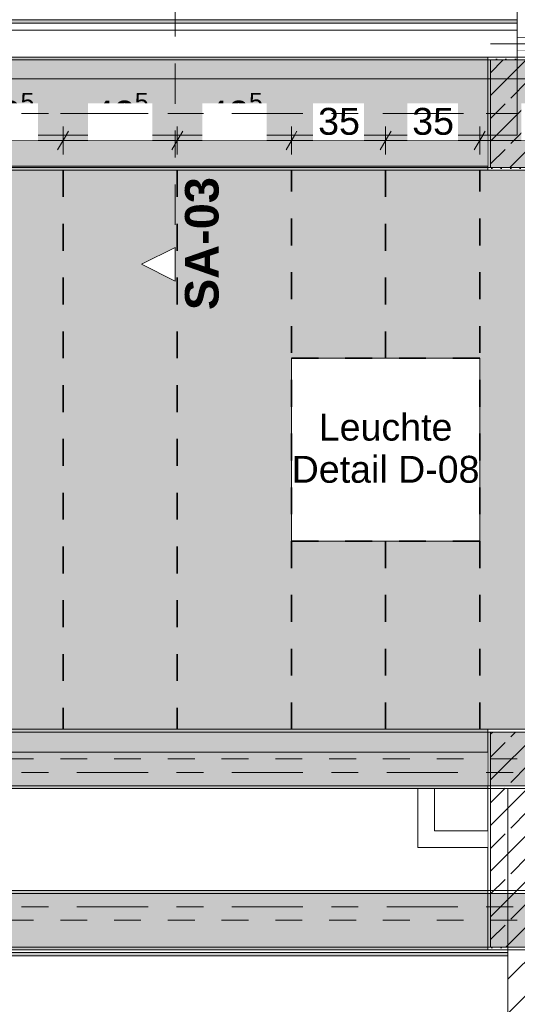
# Model space of a CAD drawing. Header units: metres. Extents: x -3.6 to 84.5, y -11 to 16.8.
# Tile 64 of 256: x 16.6 to 18.5, y 5 to 8.6. Entities that reach past the tile are written whole.
import ezdxf

# ---------------------------------------------------------------- set-up
doc = ezdxf.new("R2010")
doc.units = ezdxf.units.M
doc.header["$MEASUREMENT"] = 0
for name, pattern in [('Achse', [0.2, 0.1, -0.05, 0, -0.05]), ('Punktlinie weit', [0.06, 0.01, -0.05]), ('Schnittlinie', [0.3, 0.15, -0.075, 0, -0.075]), ('Strichlinie doppelt', [0.546806, 0.264583, -0.105833, 0.070556, -0.105833]), ('Wipeout_Contour', [1, 0, -1])]:
    doc.linetypes.add(name, pattern=pattern)
for name, color, linetype in [('154 - Bemaßung_ Beschriftung.Ausbau - Deckenspiegel', 7, 'Continuous'), ('203 - Marker.Schnitt - Ausbaudetail SA', 7, 'Continuous'), ('451 - Universal.Achsen Raster', 7, 'Continuous'), ('605 - Struktur.Wand Innen', 7, 'Continuous'), ('606 - Struktur.Wand Innen Ausbau', 7, 'Continuous'), ('607 - Struktur.Stütze', 7, 'Continuous'), ('608 - Struktur.Träger', 7, 'Continuous'), ('653 - Abdeckung.TB Verkofferung', 7, 'Continuous'), ('Abbruch_605 - Struktur.Wand Innen', 7, 'Continuous'), ('Neubau_651 - Abdeckung.Decke abgehängt_ bekleidet', 7, 'Continuous'), ('Neubau_653 - Abdeckung.TB Verkofferung', 7, 'Continuous'), ('Neubau_804 - HKLSE.Elektrik', 7, 'Continuous')]:
    doc.layers.add(name, color=color, linetype=linetype)
doc.styles.add('ERSTELLTER_STIL_1', font='txt')
doc.styles.add('ERSTELLTER_STIL_2', font='txt')
doc.linetypes.add('Abbruch 1', pattern='A,0,[1,2022.0244.A_L5A-PL04.02_iB_Deckenspiegel Erdgeschoss1.Shx,S=0.001984,R=0,X=0,Y=0],-0.25,0', length=0.25)
doc.dimstyles.new('ERSTELLTER_STIL__3', dxfattribs={"dimtxt": 0.1, "dimasz": 0.0532, "dimexe": 0.18, "dimexo": 0.0625, "dimgap": 0, "dimtad": 1, "dimtih": 1, "dimtoh": 1, "dimzin": 0, "dimdsep": 46, "dimtxsty": 'ERSTELLTER_STIL_2', "dimblk": 'ARROWHEAD_2', "dimblk1": 'ARROWHEAD_2', "dimblk2": 'ARROWHEAD_2', "dimcen": 0.09, "dimse1": 1, "dimse2": 1, "dimclrd": 7, "dimclre": 7, "dimclrt": 7, "dimazin": 0, "dimtfac": 1, "dimtdec": 4, "dimtmove": 0, "dimatfit": 3, "dimfxl": 1, "dimtolj": 1, "dimtzin": 0, "dimarcsym": 0})
pattern_1 = [(45, (0, 0), (-0.01767767, 0.01767767), [0, -0.025])]
pattern_2 = [(45, (0, 0), (-0.08485281, 0.08485281), []), (45, (-0.04243, 0.04243), (-0.08485281, 0.08485281), [0.09, -0.03])]
pattern_3 = [(45, (0, 0), (-0.0636396, 0.0636396), [])]

# ---------------------------------------------------------------- blocks, each defined once
blk = doc.blocks.new('*D220')
at = {"layer": '154 - Bemaßung_ Beschriftung.Ausbau - Deckenspiegel', "color": 7, "linetype": 'Continuous', "lineweight": 5}
for p, q in [((16.365, 8.1475), (16.365, 8.2525)), ((16.79, 8.1475), (16.79, 8.2525)), ((16.3852, 8.235), (16.3448, 8.165)), ((16.8102, 8.235), (16.7698, 8.165)), ((16.365, 8.2), (16.79, 8.2))]:
    blk.add_line(p, q, dxfattribs=at)
at = {"layer": '154 - Bemaßung_ Beschriftung.Ausbau - Deckenspiegel', "color": 7, "lineweight": 5, "insert": (16.4766, 8.2189), "char_height": 0.1, "attachment_point": 7, "style": 'ERSTELLTER_STIL_2'}
blk.add_mtext('\\A1;{\\pql;\\fArial|b0|i0|c0|p38;42\\fArial|b0|i0|c0|p38;\\A1{\\H.66x;\\S5^  ;}}', dxfattribs=at)
at = {"color": 254, "linetype": 'Wipeout_Contour', "lineweight": 0, "ltscale": 74.122835}
blk.add_wipeout([(16.4578, 8.2012), (16.6972, 8.2012), (16.6972, 8.3387), (16.4578, 8.3387)], dxfattribs=at).dxf.layer = '154 - Bemaßung_ Beschriftung.Ausbau - Deckenspiegel'
blk = doc.blocks.new('ARROWHEAD_2')
at = {"color": 0, "linetype": 'Continuous', "lineweight": 0}
for p, q in [((0, 0), (-1, 0)), ((-0.378, -0.655), (0.378, 0.655))]:
    blk.add_line(p, q, dxfattribs=at)
blk = doc.blocks.new('*D221')
at = {"layer": '154 - Bemaßung_ Beschriftung.Ausbau - Deckenspiegel', "color": 7, "linetype": 'Continuous', "lineweight": 5}
for p, q in [((16.79, 8.1475), (16.79, 8.2525)), ((17.215, 8.1475), (17.215, 8.2525)), ((16.8102, 8.235), (16.7698, 8.165)), ((17.2352, 8.235), (17.1948, 8.165)), ((16.79, 8.2), (17.215, 8.2))]:
    blk.add_line(p, q, dxfattribs=at)
at = {"layer": '154 - Bemaßung_ Beschriftung.Ausbau - Deckenspiegel', "color": 7, "lineweight": 5, "insert": (16.9016, 8.2189), "char_height": 0.1, "attachment_point": 7, "style": 'ERSTELLTER_STIL_2'}
blk.add_mtext('\\A1;{\\pql;\\fArial|b0|i0|c0|p38;42\\fArial|b0|i0|c0|p38;\\A1{\\H.66x;\\S5^  ;}}', dxfattribs=at)
at = {"color": 254, "linetype": 'Wipeout_Contour', "lineweight": 0, "ltscale": 75.647576}
blk.add_wipeout([(16.8828, 8.2012), (17.1222, 8.2012), (17.1222, 8.3387), (16.8828, 8.3387)], dxfattribs=at).dxf.layer = '154 - Bemaßung_ Beschriftung.Ausbau - Deckenspiegel'
blk = doc.blocks.new('*D222')
at = {"layer": '154 - Bemaßung_ Beschriftung.Ausbau - Deckenspiegel', "color": 7, "linetype": 'Continuous', "lineweight": 5}
for p, q in [((17.215, 8.1475), (17.215, 8.2525)), ((17.64, 8.1475), (17.64, 8.2525)), ((17.2352, 8.235), (17.1948, 8.165)), ((17.6602, 8.235), (17.6198, 8.165)), ((17.215, 8.2), (17.64, 8.2))]:
    blk.add_line(p, q, dxfattribs=at)
at = {"layer": '154 - Bemaßung_ Beschriftung.Ausbau - Deckenspiegel', "color": 7, "lineweight": 5, "insert": (17.3266, 8.2189), "char_height": 0.1, "attachment_point": 7, "style": 'ERSTELLTER_STIL_2'}
blk.add_mtext('\\A1;{\\pql;\\fArial|b0|i0|c0|p38;42\\fArial|b0|i0|c0|p38;\\A1{\\H.66x;\\S5^  ;}}', dxfattribs=at)
at = {"color": 254, "linetype": 'Wipeout_Contour', "lineweight": 0, "ltscale": 77.179657}
blk.add_wipeout([(17.3078, 8.2012), (17.5472, 8.2012), (17.5472, 8.3387), (17.3078, 8.3387)], dxfattribs=at).dxf.layer = '154 - Bemaßung_ Beschriftung.Ausbau - Deckenspiegel'
blk = doc.blocks.new('*D223')
at = {"layer": '154 - Bemaßung_ Beschriftung.Ausbau - Deckenspiegel', "color": 7, "linetype": 'Continuous', "lineweight": 5}
for p, q in [((17.64, 8.1475), (17.64, 8.2525)), ((17.99, 8.1475), (17.99, 8.2525)), ((17.6602, 8.235), (17.6198, 8.165)), ((18.0102, 8.235), (17.9698, 8.165)), ((17.64, 8.2), (17.99, 8.2))]:
    blk.add_line(p, q, dxfattribs=at)
at = {"color": 254, "linetype": 'Wipeout_Contour', "lineweight": 0, "ltscale": 78.583452}
blk.add_wipeout([(17.7204, 8.2012), (17.9096, 8.2012), (17.9096, 8.3387), (17.7204, 8.3387)], dxfattribs=at).dxf.layer = '154 - Bemaßung_ Beschriftung.Ausbau - Deckenspiegel'
at = {"layer": '154 - Bemaßung_ Beschriftung.Ausbau - Deckenspiegel', "color": 7, "lineweight": 5, "insert": (17.7391, 8.22), "char_height": 0.1, "attachment_point": 7, "style": 'ERSTELLTER_STIL_2'}
blk.add_mtext('\\A1;{\\pql;\\fArial|b0|i0|c0|p38;35}', dxfattribs=at)
blk = doc.blocks.new('*D224')
at = {"layer": '154 - Bemaßung_ Beschriftung.Ausbau - Deckenspiegel', "color": 7, "linetype": 'Continuous', "lineweight": 5}
for p, q in [((17.99, 8.1475), (17.99, 8.2525)), ((18.34, 8.1475), (18.34, 8.2525)), ((18.0102, 8.235), (17.9698, 8.165)), ((18.3602, 8.235), (18.3198, 8.165)), ((17.99, 8.2), (18.34, 8.2))]:
    blk.add_line(p, q, dxfattribs=at)
at = {"color": 254, "linetype": 'Wipeout_Contour', "lineweight": 0, "ltscale": 79.855238}
blk.add_wipeout([(18.0704, 8.2012), (18.2596, 8.2012), (18.2596, 8.3387), (18.0704, 8.3387)], dxfattribs=at).dxf.layer = '154 - Bemaßung_ Beschriftung.Ausbau - Deckenspiegel'
at = {"layer": '154 - Bemaßung_ Beschriftung.Ausbau - Deckenspiegel', "color": 7, "lineweight": 5, "insert": (18.0891, 8.22), "char_height": 0.1, "attachment_point": 7, "style": 'ERSTELLTER_STIL_2'}
blk.add_mtext('\\A1;{\\pql;\\fArial|b0|i0|c0|p38;35}', dxfattribs=at)
blk = doc.blocks.new('*D225')
at = {"layer": '154 - Bemaßung_ Beschriftung.Ausbau - Deckenspiegel', "color": 7, "linetype": 'Continuous', "lineweight": 5}
for p, q in [((18.34, 8.1475), (18.34, 8.2525)), ((18.84, 8.1475), (18.84, 8.2525)), ((18.3602, 8.235), (18.3198, 8.165)), ((18.8602, 8.235), (18.8198, 8.165)), ((18.34, 8.2), (18.84, 8.2))]:
    blk.add_line(p, q, dxfattribs=at)
at = {"color": 254, "linetype": 'Wipeout_Contour', "lineweight": 0, "ltscale": 81.405207}
blk.add_wipeout([(18.4954, 8.2012), (18.6846, 8.2012), (18.6846, 8.3387), (18.4954, 8.3387)], dxfattribs=at).dxf.layer = '154 - Bemaßung_ Beschriftung.Ausbau - Deckenspiegel'
at = {"layer": '154 - Bemaßung_ Beschriftung.Ausbau - Deckenspiegel', "color": 7, "lineweight": 5, "insert": (18.5141, 8.22), "char_height": 0.1, "attachment_point": 7, "style": 'ERSTELLTER_STIL_2'}
blk.add_mtext('\\A1;{\\pql;\\fArial|b0|i0|c0|p38;50}', dxfattribs=at)
blk = doc.blocks.new('*D325')
at = {"layer": '154 - Bemaßung_ Beschriftung.Ausbau - Deckenspiegel', "color": 7, "linetype": 'Continuous', "lineweight": 5}
for p, q in [((15.0102, 8.465), (14.9698, 8.395)), ((14.99, 8.3775), (14.99, 8.4825)), ((33.0698, 8.395), (33.1102, 8.465)), ((33.09, 8.3775), (33.09, 8.4825)), ((14.9558, 8.43), (14.99, 8.43)), ((14.99, 8.43), (33.09, 8.43)), ((33.09, 8.43), (33.1242, 8.43))]:
    blk.add_line(p, q, dxfattribs=at)
at = {"color": 254, "linetype": 'Wipeout_Contour', "lineweight": 0, "ltscale": 102.007669}
blk.add_wipeout([(23.8503, 8.4312), (24.2297, 8.4312), (24.2297, 8.5687), (23.8503, 8.5687)], dxfattribs=at).dxf.layer = '154 - Bemaßung_ Beschriftung.Ausbau - Deckenspiegel'
at = {"layer": '154 - Bemaßung_ Beschriftung.Ausbau - Deckenspiegel', "color": 7, "lineweight": 5, "insert": (23.869, 8.45), "char_height": 0.1, "attachment_point": 7, "style": 'ERSTELLTER_STIL_2'}
blk.add_mtext('\\A1;{\\pql;\\fArial|b0|i0|c0|p38;18,10}', dxfattribs=at)

msp = doc.modelspace()

# ---------------------------------------------------------------- hatches: boundary and pattern name
at = {"layer": '607 - Struktur.Stütze', "linetype": 'Continuous', "lineweight": 0, "true_color": 0x000000}
h = msp.add_hatch(dxfattribs=at)
h.set_pattern_fill('Gips_0001', color=18, style=0, pattern_type=2)
h.set_pattern_definition(pattern_1)
h.paths.add_polyline_path([(18.37, 8.09), (18.69, 8.09), (18.69, 8.51), (18.6, 8.51), (18.6, 8.5), (18.68, 8.5), (18.68, 8.1), (18.38, 8.1), (18.38, 8.5), (18.48, 8.5), (18.48, 8.51), (18.37, 8.51)])
h = msp.add_hatch(dxfattribs=at)
h.set_pattern_fill('Beton__Stahlbeton_0001', color=18, style=0, pattern_type=2)
h.set_pattern_definition(pattern_2)
h.paths.add_polyline_path([(18.38, 8.1), (18.68, 8.1), (18.68, 8.5), (18.38, 8.5)])
h = msp.add_hatch(dxfattribs=at)
h.set_pattern_fill('Gips_0001', color=18, style=0, pattern_type=2)
h.set_pattern_definition(pattern_1)
h.paths.add_polyline_path([(18.37, 6.01), (18.37, 5.19), (18.445, 5.19), (18.445, 5.2), (18.38, 5.2), (18.38, 6), (18.68, 6), (18.68, 5.2), (18.61, 5.2), (18.61, 5.19), (18.69, 5.19), (18.69, 6.01)])
h = msp.add_hatch(dxfattribs=at)
h.set_pattern_fill('Beton__Stahlbeton_0001', color=18, style=0, pattern_type=2)
h.set_pattern_definition(pattern_2)
h.paths.add_polyline_path([(18.38, 5.2), (18.68, 5.2), (18.68, 6), (18.38, 6)])
at = {"layer": '608 - Struktur.Träger', "linetype": 'Continuous', "lineweight": 0, "true_color": 0x000000}
h = msp.add_hatch(dxfattribs=at)
h.set_pattern_fill('Gips_0001', color=18, style=0, pattern_type=2)
h.set_pattern_definition(pattern_1)
h.paths.add_polyline_path([(18.37, 8.51), (15.09, 8.51), (15.09, 8.5), (18.37, 8.5)])
h = msp.add_hatch(dxfattribs=at)
h.set_pattern_fill('Gips_0001', color=18, style=0, pattern_type=2)
h.set_pattern_definition(pattern_1)
h.paths.add_polyline_path([(18.37, 6.01), (11.49, 6.01), (11.49, 6), (18.37, 6)])
h = msp.add_hatch(dxfattribs=at)
h.set_pattern_fill('Gips_0001', color=18, style=0, pattern_type=2)
h.set_pattern_definition(pattern_1)
h.paths.add_polyline_path([(11.49, 5.41), (11.49, 5.4), (18.37, 5.4), (18.37, 5.41)])
h = msp.add_hatch(dxfattribs=at)
h.set_pattern_fill('Gips_0001', color=18, style=0, pattern_type=2)
h.set_pattern_definition(pattern_1)
h.paths.add_polyline_path([(11.49, 5.2), (11.49, 5.19), (18.37, 5.19), (18.37, 5.2)])
at = {"layer": '653 - Abdeckung.TB Verkofferung', "linetype": 'Continuous', "lineweight": 0, "true_color": 0x000000}
h = msp.add_hatch(dxfattribs=at)
h.set_pattern_fill('Gips_0001', color=18, style=0, pattern_type=2)
h.set_pattern_definition(pattern_1)
h.paths.add_polyline_path([(11.405, 5.1675), (18.445, 5.1675), (18.445, 5.18), (11.405, 5.18)])
at = {"layer": 'Neubau_651 - Abdeckung.Decke abgehängt_ bekleidet', "linetype": 'Continuous', "lineweight": 13, "true_color": 0xffbfbf}
h = msp.add_hatch(dxfattribs=at)
h.set_pattern_fill('sechseckig_0001', color=254, style=0, pattern_type=2)
h.set_pattern_definition([(90, (0, 0), (-0.12990375, 0), [0.075, -0.15]), (90, (-0.06495, 0.1125), (-0.12990375, 0), [0.075, -0.15]), (150, (5e-18, 0.075), (0.0649519, 0.11249995), [0.075, -0.15]), (150, (-0.1299, 0.075), (0.0649519, 0.11249995), [0.075, -0.15]), (210, (0, 0), (-0.0649519, 0.11249995), [0.075, -0.15]), (210, (-0.1299, 8e-18), (-0.0649519, 0.11249995), [0.075, -0.15])])
h.paths.add_polyline_path([(14.99, 6.01), (22.34, 6.01), (22.34, 8.09), (14.99, 8.09)])
h.paths.add_polyline_path([(17.64, 7.39), (18.34, 7.39), (18.34, 6.71), (17.64, 6.71)], flags=0)
at = {"layer": 'Neubau_653 - Abdeckung.TB Verkofferung', "linetype": 'Continuous', "lineweight": 0, "true_color": 0x000000}
h = msp.add_hatch(dxfattribs=at)
h.set_pattern_fill('Gips_0001', color=18, style=0, pattern_type=2)
h.set_pattern_definition(pattern_1)
h.paths.add_polyline_path([(18.48, 8.6495), (15.04, 8.6495), (15.04, 8.637), (18.48, 8.637)])

# ---------------------------------------------------------------- linework, layer by layer
at = {"layer": '451 - Universal.Achsen Raster', "color": 160, "linetype": 'Strichlinie doppelt', "lineweight": 9, "true_color": 0x3232ff}
msp.add_line((64.935, 5.35), (-3.175, 5.35), dxfattribs=at)
at = {"layer": '607 - Struktur.Stütze', "color": 7, "linetype": 'Continuous', "lineweight": 5, "flags": 128}
for points in [[(18.48, 8.51), (18.37, 8.51), (18.37, 8.09), (18.69, 8.09), (18.69, 8.51), (18.6, 8.51)], [(18.61, 5.19), (18.69, 5.19), (18.69, 6.01), (18.37, 6.01), (18.37, 5.19), (18.445, 5.19)]]:
    msp.add_lwpolyline(points, dxfattribs=at)
at = {"layer": '607 - Struktur.Stütze', "color": 7, "linetype": 'Continuous', "lineweight": 13, "flags": 128}
for points in [[(18.38, 8.1), (18.68, 8.1), (18.68, 8.5), (18.38, 8.5)], [(18.38, 5.2), (18.68, 5.2), (18.68, 6), (18.38, 6)]]:
    msp.add_lwpolyline(points, close=True, dxfattribs=at)
at = {"layer": '608 - Struktur.Träger', "color": 7, "linetype": 'Continuous', "lineweight": 5}
for p, q in [((18.37, 8.51), (15.09, 8.51)), ((18.37, 8.51), (18.37, 8.5)), ((18.37, 6.01), (11.49, 6.01)), ((18.37, 6.01), (18.37, 6)), ((18.37, 5.41), (11.49, 5.41)), ((18.37, 5.41), (18.37, 5.4)), ((18.37, 5.19), (11.49, 5.19)), ((18.37, 5.2), (18.37, 5.19))]:
    msp.add_line(p, q, dxfattribs=at)
at = {"layer": '608 - Struktur.Träger', "color": 7, "linetype": 'Continuous', "lineweight": 13}
for p, q in [((18.37, 8.5), (15.09, 8.5)), ((0.38, 6.01), (61.88, 6.01)), ((18.37, 6), (11.49, 6)), ((18.69, 6), (18.37, 6)), ((0.38, 5.41), (61.88, 5.41)), ((18.37, 5.4), (11.49, 5.4)), ((18.69, 5.4), (18.37, 5.4))]:
    msp.add_line(p, q, dxfattribs=at)
at = {"layer": '608 - Struktur.Träger', "color": 7, "linetype": 'Achse', "lineweight": 9}
for p, q in [((0.38, 8.3), (61.88, 8.3)), ((0.38, 5.3), (61.88, 5.3))]:
    msp.add_line(p, q, dxfattribs=at)
at = {"layer": '653 - Abdeckung.TB Verkofferung', "color": 7, "linetype": 'Continuous', "lineweight": 9}
for p, q in [((11.405, 5.79), (18.445, 5.79)), ((18.445, 5.1675), (18.445, 5.79)), ((11.405, 5.1675), (18.445, 5.1675))]:
    msp.add_line(p, q, dxfattribs=at)
at = {"layer": '653 - Abdeckung.TB Verkofferung', "color": 7, "linetype": 'Continuous', "lineweight": 5}
for p, q in [((18.445, 5.19), (11.405, 5.19)), ((18.445, 5.18), (11.405, 5.18)), ((18.445, 5.1675), (11.405, 5.1675))]:
    msp.add_line(p, q, dxfattribs=at)
at = {"layer": '653 - Abdeckung.TB Verkofferung', "color": 7, "linetype": 'Continuous', "lineweight": 5, "flags": 128}
msp.add_lwpolyline([(18.445, 5.19), (18.445, 5.18), (18.445, 5.1675)], dxfattribs=at)
at = {"layer": 'Abbruch_605 - Struktur.Wand Innen', "color": 7, "linetype": 'Abbruch 1', "lineweight": 18}
for p, q in [((18.6, 8.585), (18.48, 8.585)), ((18.48, 8.535), (18.6, 8.535))]:
    msp.add_line(p, q, dxfattribs=at)
at = {"layer": 'Abbruch_605 - Struktur.Wand Innen', "color": 160, "linetype": 'Abbruch 1', "lineweight": 5, "true_color": 0x3232ff}
msp.add_line((18.38, 8.56), (18.7, 8.56), dxfattribs=at)
msp.add_line((18.38, 8.56), (18.7, 8.56), dxfattribs=at)
at = {"layer": 'Abbruch_605 - Struktur.Wand Innen', "color": 7, "linetype": 'Abbruch 1', "lineweight": 18, "flags": 128}
msp.add_lwpolyline([(18.48, 8.585), (18.48, 8.535)], dxfattribs=at)
at = {"layer": 'Neubau_651 - Abdeckung.Decke abgehängt_ bekleidet', "color": 1, "linetype": 'Achse', "lineweight": 35}
for p, q in [((17.64, 7.39), (18.34, 7.39)), ((17.64, 6.71), (18.34, 6.71)), ((17.99, 6.71), (17.99, 6.01))]:
    msp.add_line(p, q, dxfattribs=at)
at = {"layer": 'Neubau_651 - Abdeckung.Decke abgehängt_ bekleidet', "color": 1, "linetype": 'Punktlinie weit', "lineweight": 13, "flags": 128}
for points in [[(22.34, 8.09), (14.99, 8.09), (14.99, 6.01)], [(22.34, 8.09), (14.99, 8.09), (14.99, 6.01)], [(14.99, 6.01), (22.34, 6.01)], [(14.99, 6.01), (22.34, 6.01)]]:
    msp.add_lwpolyline(points, dxfattribs=at)
msp.add_lwpolyline([(17.64, 7.39), (18.34, 7.39), (18.34, 6.71), (17.64, 6.71)], close=True, dxfattribs=at)
at = {"layer": 'Neubau_653 - Abdeckung.TB Verkofferung', "color": 1, "linetype": 'Continuous', "lineweight": 5}
for p, q in [((18.48, 8.6495), (15.04, 8.6495)), ((18.48, 8.637), (15.04, 8.637)), ((18.48, 8.61), (15.04, 8.61)), ((18.48, 8.51), (15.04, 8.51))]:
    msp.add_line(p, q, dxfattribs=at)
at = {"layer": 'Neubau_653 - Abdeckung.TB Verkofferung', "color": 1, "linetype": 'Continuous', "lineweight": 9}
for p, q in [((18.48, 8.6495), (18.48, 8.22)), ((18.48, 8.22), (15.04, 8.22))]:
    msp.add_line(p, q, dxfattribs=at)
at = {"layer": 'Neubau_653 - Abdeckung.TB Verkofferung', "color": 1, "linetype": 'Continuous', "lineweight": 5, "flags": 128}
msp.add_lwpolyline([(18.48, 8.6495), (18.48, 8.637), (18.48, 8.61), (18.48, 8.51)], dxfattribs=at)
at = {"layer": 'Neubau_804 - HKLSE.Elektrik', "color": 1, "linetype": 'Continuous', "lineweight": 13, "flags": 128}
msp.add_lwpolyline([(17.64, 6.71), (18.34, 6.71), (18.34, 7.39), (17.64, 7.39)], close=True, dxfattribs=at)

# ---------------------------------------------------------------- texts
at = {"layer": '154 - Bemaßung_ Beschriftung.Ausbau - Deckenspiegel', "color": 7, "linetype": 'Continuous', "lineweight": 9, "insert": (17.99, 7.0549), "char_height": 0.1, "attachment_point": 5, "line_spacing_factor": 0.940294, "style": 'ERSTELLTER_STIL_2'}
msp.add_mtext('\\A1;{\\pqc;\\fArial|b0|i0|c0|p38;Leuchte\\P\\pqc;\\fArial|b0|i0|c0|p38;Detail\\fArial|b0|i0|c0|p38; \\fArial|b0|i0|c0|p38;D-08}', dxfattribs=at)
at = {"layer": '203 - Marker.Schnitt - Ausbaudetail SA', "color": 7, "lineweight": 13, "insert": (17.3707, 8.0641), "char_height": 0.125, "attachment_point": 9, "rotation": 90, "style": 'ERSTELLTER_STIL_1'}
msp.add_mtext('\\A1;{\\pqr;\\pt0;\\fArial|b1|i0|c0|p38;SA-03}', dxfattribs=at)

# ---------------------------------------------------------------- wipeouts: each hides what was drawn before it
at = {"color": 254, "linetype": 'Wipeout_Contour', "lineweight": 0, "ltscale": 56.267472}
msp.add_wipeout([(18.1225, 5.5825), (18.11, 5.57), (18.1225, 5.57)], dxfattribs=at).dxf.layer = '606 - Struktur.Wand Innen Ausbau'

# ---------------------------------------------------------------- next in the draw order: wipeouts: each hides what was drawn before it
at = {"color": 254, "linetype": 'Wipeout_Contour', "lineweight": 0, "ltscale": 86.081943}
msp.add_wipeout([(18.6, 13), (18.48, 13), (18.48, 8.585), (18.6, 8.585)], dxfattribs=at).dxf.layer = '605 - Struktur.Wand Innen'
at = {"color": 254, "linetype": 'Wipeout_Contour', "lineweight": 0, "ltscale": 81.633387}
msp.add_wipeout([(18.48, 8.5), (18.6, 8.5), (18.6, 8.535), (18.48, 8.535)], dxfattribs=at).dxf.layer = '605 - Struktur.Wand Innen'
at = {"color": 254, "linetype": 'Wipeout_Contour', "lineweight": 0, "ltscale": 74.471054}
msp.add_wipeout([(18.37, 8.22), (15.09, 8.22), (15.09, 8.105), (18.37, 8.105)], dxfattribs=at).dxf.layer = '605 - Struktur.Wand Innen'
at = {"color": 254, "linetype": 'Wipeout_Contour', "lineweight": 0, "ltscale": 75.557183}
msp.add_wipeout([(18.61, 0.7), (18.61, 5.2), (18.445, 5.2), (18.445, 0.7)], dxfattribs=at).dxf.layer = '605 - Struktur.Wand Innen'
at = {"color": 254, "linetype": 'Wipeout_Contour', "lineweight": 0, "ltscale": 56.395722}
msp.add_wipeout([(18.1725, 5.6325), (18.1225, 5.5825), (18.1725, 5.5825)], dxfattribs=at).dxf.layer = '606 - Struktur.Wand Innen Ausbau'

# ---------------------------------------------------------------- next in the draw order: hatches: boundary and pattern name
at = {"layer": '605 - Struktur.Wand Innen', "linetype": 'Continuous', "lineweight": 0, "true_color": 0x000000}
h = msp.add_hatch(dxfattribs=at)
h.set_pattern_fill('MW_Ziegel_0001', color=18, style=0, pattern_type=2)
h.set_pattern_definition(pattern_3)
h.paths.add_polyline_path([(18.6, 13), (18.48, 13), (18.48, 8.585), (18.6, 8.585)])
h = msp.add_hatch(dxfattribs=at)
h.set_pattern_fill('MW_Ziegel_0001', color=18, style=0, pattern_type=2)
h.set_pattern_definition(pattern_3)
h.paths.add_polyline_path([(18.48, 8.5), (18.6, 8.5), (18.6, 8.535), (18.48, 8.535)])
h = msp.add_hatch(dxfattribs=at)
h.set_pattern_fill('MW_Ziegel_0001', color=18, style=0, pattern_type=2)
h.set_pattern_definition(pattern_3)
h.paths.add_polyline_path([(18.61, 0.7), (18.61, 5.2), (18.445, 5.2), (18.445, 0.7)])
at = {"layer": '608 - Struktur.Träger', "linetype": 'Continuous', "lineweight": 0, "true_color": 0x000000}
h = msp.add_hatch(dxfattribs=at)
h.set_pattern_fill('Beton__Stahlbeton_0001', color=18, style=0, pattern_type=2)
h.set_pattern_definition(pattern_2)
h.paths.add_polyline_path([(0.69, 8.5), (0.38, 8.5), (0.38, 8.1), (0.69, 8.1), (7.57, 8.1), (7.89, 8.1), (11.17, 8.1), (11.49, 8.1), (14.77, 8.1), (15.09, 8.1), (18.37, 8.1), (18.69, 8.1), (25.57, 8.1), (25.89, 8.1), (32.77, 8.1), (33.09, 8.1), (39.97, 8.1), (40.29, 8.1), (47.17, 8.1), (47.49, 8.1), (50.77, 8.1), (51.09, 8.1), (54.37, 8.1), (54.69, 8.1), (61.57, 8.1), (61.88, 8.1), (61.88, 8.5), (61.57, 8.5), (58.08, 8.5), (58.03, 8.5), (54.69, 8.5), (54.37, 8.5), (51.09, 8.5), (50.77, 8.5), (47.49, 8.5), (47.17, 8.5), (43.8, 8.5), (43.65, 8.5), (40.29, 8.5), (39.97, 8.5), (36.59, 8.5), (36.4575, 8.5), (33.09, 8.5), (32.77, 8.5), (29.3875, 8.5), (29.255, 8.5), (25.89, 8.5), (25.57, 8.5), (22.25, 8.5), (22.03, 8.5), (18.69, 8.5), (18.37, 8.5), (15.09, 8.5), (14.77, 8.5), (11.49, 8.5), (11.17, 8.5), (7.89, 8.5), (7.57, 8.5)])
h = msp.add_hatch(dxfattribs=at)
h.set_pattern_fill('Gips_0001', color=18, style=0, pattern_type=2)
h.set_pattern_definition(pattern_1)
h.paths.add_polyline_path([(15.09, 8.1), (15.09, 8.09), (18.37, 8.09), (18.37, 8.1)])
h = msp.add_hatch(dxfattribs=at)
h.set_pattern_fill('Beton__Stahlbeton_0001', color=18, style=0, pattern_type=2)
h.set_pattern_definition(pattern_2)
h.paths.add_polyline_path([(0.69, 5.4), (0.38, 5.4), (0.38, 5.2), (0.69, 5.2), (7.57, 5.2), (7.89, 5.2), (11.17, 5.2), (11.49, 5.2), (18.37, 5.2), (18.69, 5.2), (25.57, 5.2), (25.89, 5.2), (29.17, 5.2), (29.49, 5.2), (32.77, 5.2), (33.09, 5.2), (36.46, 5.2), (36.6, 5.2), (39.97, 5.2), (40.29, 5.2), (45.42, 5.2), (47.49, 5.2), (54.37, 5.2), (54.69, 5.2), (61.57, 5.2), (61.88, 5.2), (61.88, 5.4), (61.57, 5.4), (54.69, 5.4), (54.37, 5.4), (47.49, 5.4), (47.17, 5.4), (45.69, 5.4), (45.42, 5.4), (40.29, 5.4), (39.97, 5.4), (36.6, 5.4), (36.46, 5.4), (33.09, 5.4), (32.77, 5.4), (29.49, 5.4), (29.17, 5.4), (25.89, 5.4), (25.57, 5.4), (18.69, 5.4), (18.37, 5.4), (11.49, 5.4), (11.17, 5.4), (7.89, 5.4), (7.57, 5.4)])

# ---------------------------------------------------------------- next in the draw order: linework, layer by layer
at = {"layer": '605 - Struktur.Wand Innen', "color": 7, "linetype": 'Continuous', "lineweight": 18, "flags": 128}
for points in [[(18.48, 13), (18.48, 8.585)], [(18.48, 8.535), (18.48, 8.5)], [(18.445, 5.2), (18.445, 0.7)]]:
    msp.add_lwpolyline(points, dxfattribs=at)
at = {"layer": '605 - Struktur.Wand Innen', "color": 7, "linetype": 'Continuous', "lineweight": 13, "flags": 128}
for points in [[(18.37, 8.22), (15.09, 8.22)], [(15.09, 8.105), (18.37, 8.105)]]:
    msp.add_lwpolyline(points, dxfattribs=at)
at = {"layer": '608 - Struktur.Träger', "color": 7, "linetype": 'Continuous', "lineweight": 13}
for p, q in [((0.38, 8.51), (61.88, 8.51)), ((18.69, 8.5), (18.37, 8.5)), ((0.38, 8.09), (61.88, 8.09)), ((0.38, 5.19), (61.88, 5.19))]:
    msp.add_line(p, q, dxfattribs=at)
at = {"layer": '608 - Struktur.Träger', "color": 7, "linetype": 'Continuous', "lineweight": 5}
for p, q in [((18.37, 8.1), (18.37, 8.09)), ((18.37, 8.09), (15.09, 8.09))]:
    msp.add_line(p, q, dxfattribs=at)
at = {"layer": '608 - Struktur.Träger', "color": 7, "linetype": 'Continuous', "lineweight": 13, "flags": 128}
for points in [[(61.88, 8.1), (61.57, 8.1), (54.69, 8.1), (54.37, 8.1), (51.09, 8.1), (50.77, 8.1), (47.49, 8.1), (47.17, 8.1), (40.29, 8.1), (39.97, 8.1), (33.09, 8.1), (32.77, 8.1), (25.89, 8.1), (25.57, 8.1), (18.69, 8.1), (18.37, 8.1), (15.09, 8.1), (14.77, 8.1), (11.49, 8.1), (11.17, 8.1), (7.89, 8.1), (7.57, 8.1), (0.69, 8.1), (0.38, 8.1)], [(61.88, 5.2), (61.57, 5.2), (54.69, 5.2), (54.37, 5.2), (47.49, 5.2), (45.42, 5.2), (40.29, 5.2), (39.97, 5.2), (36.6, 5.2), (36.46, 5.2), (33.09, 5.2), (32.77, 5.2), (29.49, 5.2), (29.17, 5.2), (25.89, 5.2), (25.57, 5.2), (18.69, 5.2), (18.37, 5.2), (11.49, 5.2), (11.17, 5.2), (7.89, 5.2), (7.57, 5.2), (0.69, 5.2), (0.38, 5.2)]]:
    msp.add_lwpolyline(points, dxfattribs=at)
at = {"layer": 'Neubau_651 - Abdeckung.Decke abgehängt_ bekleidet', "color": 1, "linetype": 'Achse', "lineweight": 35}
for p, q in [((16.79, 8.09), (16.79, 6.01)), ((17.215, 8.09), (17.215, 6.01)), ((17.64, 6.01), (17.64, 8.09)), ((17.99, 8.09), (17.99, 7.39)), ((18.34, 6.01), (18.34, 8.09))]:
    msp.add_line(p, q, dxfattribs=at)

# ---------------------------------------------------------------- next in the draw order: wipeouts: each hides what was drawn before it
at = {"color": 254, "linetype": 'Wipeout_Contour', "lineweight": 0, "ltscale": 75.97472}
msp.add_wipeout([(18.1225, 5.5825), (18.1225, 5.79), (18.11, 5.79), (18.11, 5.5825)], dxfattribs=at).dxf.layer = '606 - Struktur.Wand Innen Ausbau'

# ---------------------------------------------------------------- next in the draw order: dimensions: what is measured, and where the dimension line sits
at = {"layer": '154 - Bemaßung_ Beschriftung.Ausbau - Deckenspiegel', "color": 7, "linetype": 'Continuous', "lineweight": 5}
dim = msp.add_linear_dim(base=(16.7899889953, 8.1999822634), p1=(16.3649889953, 8.0899822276), p2=(16.7899889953, 8.0899822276), dimstyle='ERSTELLTER_STIL__3', dxfattribs=at)
dim.commit()
dim.dimension.update_dxf_attribs({"geometry": '*D220', "text_midpoint": (16.6878552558, 8.2699822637), "dimtype": 160})

# ---------------------------------------------------------------- next in the draw order: wipeouts: each hides what was drawn before it
at = {"color": 254, "linetype": 'Wipeout_Contour', "lineweight": 0, "ltscale": 76.123653}
msp.add_wipeout([(18.1725, 5.6325), (18.1725, 5.79), (18.1225, 5.79), (18.1225, 5.6325)], dxfattribs=at).dxf.layer = '606 - Struktur.Wand Innen Ausbau'
at = {"color": 254, "linetype": 'Wipeout_Contour', "lineweight": 0, "ltscale": 57.508954}
msp.add_wipeout([(18.11, 5.5825), (18.11, 5.57), (18.1225, 5.5825)], dxfattribs=at).dxf.layer = '606 - Struktur.Wand Innen Ausbau'

# ---------------------------------------------------------------- next in the draw order: linework, layer by layer
at = {"layer": '606 - Struktur.Wand Innen Ausbau', "color": 7, "linetype": 'Continuous', "lineweight": 13, "flags": 128}
for points in [[(18.11, 5.79), (18.1225, 5.79)], [(18.1225, 5.79), (18.1725, 5.79)]]:
    msp.add_lwpolyline(points, dxfattribs=at)

# ---------------------------------------------------------------- next in the draw order: dimensions: what is measured, and where the dimension line sits
at = {"layer": '154 - Bemaßung_ Beschriftung.Ausbau - Deckenspiegel', "color": 7, "linetype": 'Continuous', "lineweight": 5}
dim = msp.add_linear_dim(base=(17.2149889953, 8.1999822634), p1=(16.7899889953, 8.0899822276), p2=(17.2149889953, 8.0899822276), dimstyle='ERSTELLTER_STIL__3', dxfattribs=at)
dim.commit()
dim.dimension.update_dxf_attribs({"geometry": '*D221', "text_midpoint": (17.1128552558, 8.2699822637), "dimtype": 160})

# ---------------------------------------------------------------- next in the draw order: wipeouts: each hides what was drawn before it
at = {"color": 254, "linetype": 'Wipeout_Contour', "lineweight": 0, "ltscale": 57.613209}
msp.add_wipeout([(18.1225, 5.6325), (18.1225, 5.5825), (18.1725, 5.6325)], dxfattribs=at).dxf.layer = '606 - Struktur.Wand Innen Ausbau'

# ---------------------------------------------------------------- next in the draw order: linework, layer by layer
at = {"layer": '606 - Struktur.Wand Innen Ausbau', "color": 7, "linetype": 'Continuous', "lineweight": 13, "flags": 128}
for points in [[(18.11, 5.79), (18.11, 5.57)], [(18.1725, 5.6325), (18.1725, 5.79)], [(18.11, 5.57), (18.1225, 5.57)]]:
    msp.add_lwpolyline(points, dxfattribs=at)

# ---------------------------------------------------------------- next in the draw order: dimensions: what is measured, and where the dimension line sits
at = {"layer": '154 - Bemaßung_ Beschriftung.Ausbau - Deckenspiegel', "color": 7, "linetype": 'Continuous', "lineweight": 5}
dim = msp.add_linear_dim(base=(17.64, 8.19998), p1=(17.21499, 8.08998), p2=(17.64, 8.08998), dimstyle='ERSTELLTER_STIL__3', dxfattribs=at)
dim.commit()
dim.dimension.update_dxf_attribs({"geometry": '*D222', "text_midpoint": (17.53786, 8.26998), "dimtype": 160})

# ---------------------------------------------------------------- next in the draw order: dimensions: what is measured, and where the dimension line sits
dim = msp.add_linear_dim(base=(17.99, 8.2), p1=(17.64, 8.09), p2=(17.99, 8.09), dimstyle='ERSTELLTER_STIL__3', dxfattribs=at)
dim.commit()
dim.dimension.update_dxf_attribs({"geometry": '*D223', "text_midpoint": (17.8153, 8.27), "dimtype": 160})

# ---------------------------------------------------------------- next in the draw order: wipeouts: each hides what was drawn before it
at = {"color": 254, "linetype": 'Wipeout_Contour', "lineweight": 0, "ltscale": 70.716427}
msp.add_wipeout([(14.99, 5.79), (18.37, 5.79), (18.37, 5.925), (14.99, 5.925)], dxfattribs=at).dxf.layer = '605 - Struktur.Wand Innen'
at = {"color": 254, "linetype": 'Wipeout_Contour', "lineweight": 0, "ltscale": 76.339735}
msp.add_wipeout([(18.1225, 5.57), (18.37, 5.57), (18.37, 5.5825), (18.1225, 5.5825)], dxfattribs=at).dxf.layer = '606 - Struktur.Wand Innen Ausbau'

# ---------------------------------------------------------------- next in the draw order: hatches: boundary and pattern name
at = {"layer": '608 - Struktur.Träger', "linetype": 'Continuous', "lineweight": 0, "true_color": 0x000000}
h = msp.add_hatch(dxfattribs=at)
h.set_pattern_fill('Beton__Stahlbeton_0001', color=18, style=0, pattern_type=2)
h.set_pattern_definition(pattern_2)
h.paths.add_polyline_path([(0.38, 5.8), (0.69, 5.8), (7.57, 5.8), (7.89, 5.8), (11.17, 5.8), (11.49, 5.8), (18.37, 5.8), (18.69, 5.8), (25.57, 5.8), (25.89, 5.8), (32.77, 5.8), (33.09, 5.8), (36.46, 5.8), (36.6, 5.8), (39.97, 5.8), (40.29, 5.8), (45.42, 5.8), (45.69, 5.8), (47.17, 5.8), (47.49, 5.8), (48.915, 5.8), (50.865, 5.8), (54.37, 5.8), (54.69, 5.8), (61.57, 5.8), (61.88, 5.8), (61.88, 6), (61.57, 6), (54.69, 6), (54.37, 6), (47.49, 6), (47.17, 6), (40.29, 6), (39.97, 6), (33.09, 6), (32.77, 6), (25.89, 6), (25.57, 6), (18.69, 6), (18.37, 6), (11.49, 6), (11.17, 6), (7.89, 6), (7.57, 6), (0.69, 6), (0.38, 6)])
h = msp.add_hatch(dxfattribs=at)
h.set_pattern_fill('Gips_0001', color=18, style=0, pattern_type=2)
h.set_pattern_definition(pattern_1)
h.paths.add_polyline_path([(18.37, 5.8), (11.49, 5.8), (11.49, 5.79), (18.37, 5.79)])

# ---------------------------------------------------------------- next in the draw order: linework, layer by layer
at = {"layer": '451 - Universal.Achsen Raster', "color": 160, "linetype": 'Strichlinie doppelt', "lineweight": 9, "true_color": 0x3232ff}
msp.add_line((64.935, 5.85), (-3.175, 5.85), dxfattribs=at)
at = {"layer": '605 - Struktur.Wand Innen', "color": 7, "linetype": 'Continuous', "lineweight": 13, "flags": 128}
for points in [[(18.37, 5.925), (14.99, 5.925)], [(11.49, 5.79), (18.37, 5.79)]]:
    msp.add_lwpolyline(points, dxfattribs=at)
at = {"layer": '608 - Struktur.Träger', "color": 7, "linetype": 'Achse', "lineweight": 9}
msp.add_line((0.38, 5.9), (61.88, 5.9), dxfattribs=at)
at = {"layer": '608 - Struktur.Träger', "color": 7, "linetype": 'Continuous', "lineweight": 13}
msp.add_line((0.38, 5.79), (61.88, 5.79), dxfattribs=at)
at = {"layer": '608 - Struktur.Träger', "color": 7, "linetype": 'Continuous', "lineweight": 5}
for p, q in [((18.37, 5.79), (11.49, 5.79)), ((18.37, 5.8), (18.37, 5.79))]:
    msp.add_line(p, q, dxfattribs=at)
at = {"layer": '608 - Struktur.Träger', "color": 7, "linetype": 'Continuous', "lineweight": 13, "flags": 128}
msp.add_lwpolyline([(54.69, 5.8), (54.37, 5.8), (50.865, 5.8), (48.915, 5.8), (47.49, 5.8), (47.17, 5.8), (45.69, 5.8), (45.42, 5.8), (40.29, 5.8), (39.97, 5.8), (36.6, 5.8), (36.46, 5.8), (33.09, 5.8), (32.77, 5.8), (25.89, 5.8), (25.57, 5.8), (18.69, 5.8), (18.37, 5.8), (11.49, 5.8), (11.17, 5.8), (7.89, 5.8), (7.57, 5.8), (0.69, 5.8), (0.38, 5.8)], dxfattribs=at)

# ---------------------------------------------------------------- next in the draw order: dimensions: what is measured, and where the dimension line sits
at = {"layer": '154 - Bemaßung_ Beschriftung.Ausbau - Deckenspiegel', "color": 7, "linetype": 'Continuous', "lineweight": 5}
dim = msp.add_linear_dim(base=(18.34, 8.2), p1=(17.99, 8.09), p2=(18.34, 8.09), dimstyle='ERSTELLTER_STIL__3', dxfattribs=at)
dim.commit()
dim.dimension.update_dxf_attribs({"geometry": '*D224', "text_midpoint": (18.1653, 8.27), "dimtype": 160})

# ---------------------------------------------------------------- next in the draw order: wipeouts: each hides what was drawn before it
at = {"color": 254, "linetype": 'Wipeout_Contour', "lineweight": 0, "ltscale": 76.472095}
msp.add_wipeout([(18.1725, 5.5825), (18.37, 5.5825), (18.37, 5.6325), (18.1725, 5.6325)], dxfattribs=at).dxf.layer = '606 - Struktur.Wand Innen Ausbau'

# ---------------------------------------------------------------- next in the draw order: linework, layer by layer
at = {"layer": '606 - Struktur.Wand Innen Ausbau', "color": 7, "linetype": 'Continuous', "lineweight": 13, "flags": 128}
for points in [[(18.37, 5.6325), (18.1725, 5.6325)], [(18.1225, 5.57), (18.37, 5.57)]]:
    msp.add_lwpolyline(points, dxfattribs=at)

# ---------------------------------------------------------------- next in the draw order: dimensions: what is measured, and where the dimension line sits
at = {"layer": '154 - Bemaßung_ Beschriftung.Ausbau - Deckenspiegel', "color": 7, "linetype": 'Continuous', "lineweight": 5}
dim = msp.add_linear_dim(base=(18.84, 8.2), p1=(18.34, 8.09), p2=(18.84, 8.09), dimstyle='ERSTELLTER_STIL__3', dxfattribs=at)
dim.commit()
dim.dimension.update_dxf_attribs({"geometry": '*D225', "text_midpoint": (18.5903, 8.27), "dimtype": 160})

# ---------------------------------------------------------------- next in the draw order: dimensions: what is measured, and where the dimension line sits
dim = msp.add_linear_dim(base=(33.09, 8.43), p1=(14.99, 8.09), p2=(33.09, 8.09), dimstyle='ERSTELLTER_STIL__3', dxfattribs=at)
dim.commit()
dim.dimension.update_dxf_attribs({"geometry": '*D325', "text_midpoint": (24.037, 8.5), "dimtype": 160})

# ---------------------------------------------------------------- next in the draw order: linework, layer by layer
at = {"layer": '203 - Marker.Schnitt - Ausbaudetail SA', "color": 7, "linetype": 'Schnittlinie', "lineweight": 13}
msp.add_line((17.2074, 8.937), (17.2074, 7.8025), dxfattribs=at)
at = {"layer": '451 - Universal.Achsen Raster', "color": 160, "linetype": 'Strichlinie doppelt', "lineweight": 9, "true_color": 0x3232ff}
msp.add_line((64.935, 8.3), (-3.175, 8.3), dxfattribs=at)

# ---------------------------------------------------------------- next in the draw order: wipeouts: each hides what was drawn before it
at = {"color": 254, "linetype": 'Wipeout_Contour', "lineweight": 0, "ltscale": 56.045467}
msp.add_wipeout([(17.2074, 7.6775), (17.2074, 7.8025), (17.0824, 7.74)], dxfattribs=at).dxf.layer = '203 - Marker.Schnitt - Ausbaudetail SA'

# ---------------------------------------------------------------- next in the draw order: linework, layer by layer
at = {"layer": '203 - Marker.Schnitt - Ausbaudetail SA', "color": 7, "linetype": 'Continuous', "lineweight": 13, "flags": 128}
msp.add_lwpolyline([(17.2074, 7.6775), (17.2074, 7.8025), (17.0824, 7.74)], close=True, dxfattribs=at)

doc.saveas('drawing.dxf')
